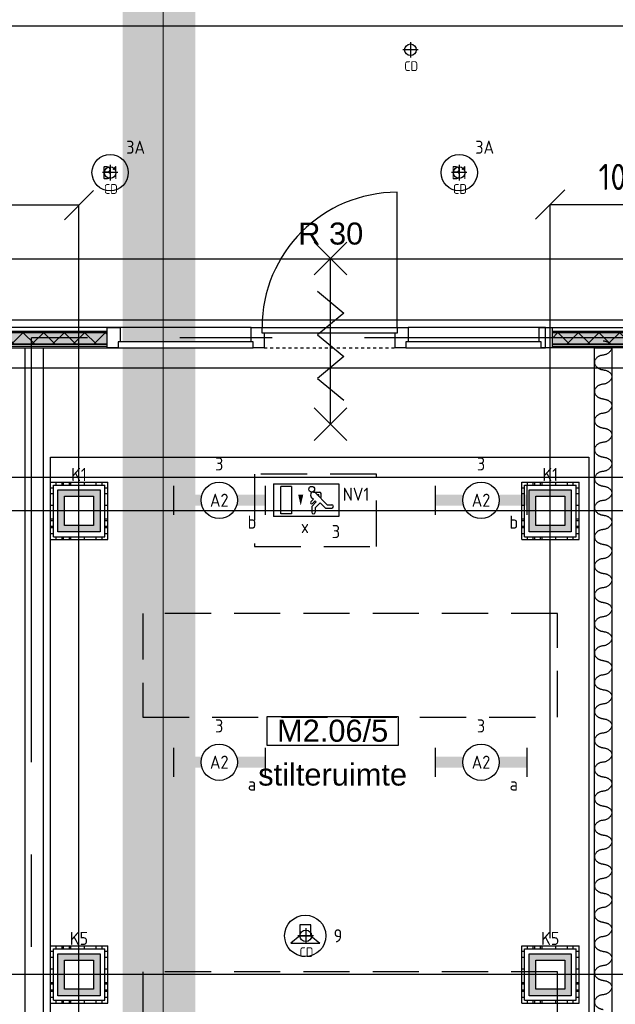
# Model space of a CAD drawing. Header units: millimetres. Extents: x -38032 to 104346, y -31182 to 78566.
# Tile 131 of 213: x 64623 to 68718, y 18698 to 25471. Entities that reach past the tile are written whole.
import ezdxf
from ezdxf.enums import TextEntityAlignment as Align

# ---------------------------------------------------------------- set-up
doc = ezdxf.new("R2010")
doc.units = ezdxf.units.MM
doc.header["$LTSCALE"] = 100
doc.set_wipeout_variables(frame=1)
doc.header["$PDMODE"] = 1
for name, pattern in [('HIDDEN2', [4.7625, 3.175, -1.5875]), ('PHANTOM', [63.5, 31.75, -6.35, 6.35, -6.35, 6.35, -6.35]), ('STYLE_01', [0.41664, 0.20828, -0.20836]), ('STYLE_11', [5, 3.888855, -0.416718, 0.277786, -0.416641])]:
    doc.linetypes.add(name, pattern=pattern)
for name, color, linetype in [('AB$1A---_ATTRIB035', 8, 'Continuous'), ('AL$1A---_ALGEMEEN', 8, 'Continuous'), ('AL------_MAATV', 200, 'Continuous'), ('AL------_MAATVOERING', 2, 'Continuous'), ('AL------_SPARING', 2, 'Continuous'), ('AM$1A---_ARCERING', 8, 'Continuous'), ('AT$1A---_TEKST100', 8, 'Continuous'), ('BOUWKUNDIG', 8, 'Continuous'), ('EB6421--_ATTRIB', 2, 'Continuous'), ('EL6222--', 3, 'Continuous'), ('EL6311--', 3, 'Continuous'), ('el6311--nv', 7, 'Continuous'), ('EL6350--', 3, 'Continuous'), ('EL6421--', 3, 'Continuous'), ('kaderscheiding', 9, 'Continuous'), ('Kastenscheiding', 4, 'PHANTOM'), ('LICHT_TEXT018', 1, 'Continuous'), ('Tekening scheiding', 8, 'Continuous'), ('versterkte strook', 7, 'Continuous'), ('Vloerdoos', 3, 'Continuous'), ('Vloerdoos (OUD)', 3, 'Continuous')]:
    doc.layers.add(name, color=color, linetype=linetype)
doc.layers.add('stramien', color=1, linetype='Continuous', lineweight=9)
doc.layers.get('Vloerdoos').off()
doc.styles.add('Arial', font='ARIAL.TTF')
doc.styles.add('BURO-018', font='iso.shx', dxfattribs={"height": 90})
doc.styles.get("Standard").update_dxf_attribs({"font": 'iso.shx'})
doc.dimstyles.new('STABICAD', dxfattribs={"dimscale": 100, "dimtxt": 1.8, "dimasz": 2, "dimexe": 0, "dimexo": 2.5, "dimgap": 1.5, "dimtad": 0, "dimdec": 0, "dimrnd": 10, "dimzin": 0, "dimdsep": 46, "dimtxsty": 'Standard', "dimblk1": 'OBLIQUE', "dimblk2": 'OBLIQUE', "dimsah": 1, "dimcen": -3, "dimadec": 0, "dimazin": 0, "dimtfac": 1, "dimtdec": 0, "dimtofl": 0, "dimtmove": 2, "dimatfit": 3, "dimfxl": 0, "dimtvp": 1.055556, "dimtolj": 1, "dimtzin": 0, "dimarcsym": 0})
pattern_1 = [(135, (0, 0), (70.7107, 70.7107), []), (45, (299.34, -299.34), (70.7107, -70.7107), [])]

# ---------------------------------------------------------------- blocks, each defined once
blk = doc.blocks.new('1115C2J')
at = {"color": 0, "linetype": 'Continuous'}
for p, q in [((-4.5, 5.5), (4.5, 5.5)), ((-4.5, 1), (-4.5, 5.5)), ((4.5, 1), (4.5, 5.5)), ((-2.68, 4.35), (-3.52, 4.35)), ((-1.94, 3.61), (-2.68, 4.35)), ((-1.24, 4.31), (-1.94, 3.61)), ((-1.37, 3.5), (-0.76, 4.11)), ((-1.24, 4.31), (-1.24, 4.91)), ((-0.76, 4.11), (-0.76, 4.91)), ((2, 5.15), (3.5, 5.15)), ((2, 1.35), (2, 5.15)), ((3.5, 5.15), (3.5, 1.35)), ((-2.88, 3.87), (-3.52, 3.87)), ((-1.27, 2.26), (-2.88, 3.87)), ((-1.94, 2.93), (-2.04, 2.83)), ((-2.04, 2.83), (-2.04, 2.34)), ((-1.23, 3.35), (-1.37, 3.5)), ((-0.87, 3.71), (-1.23, 3.35)), ((-0.65, 3.49), (-1.01, 3.13)), ((-0.71, 2.83), (-1.01, 3.13)), ((-0.99, 2.14), (-1.84, 2.14)), ((-1.71, 2.7), (-1.72, 2.7)), ((-1.72, 2.7), (-1.72, 2.46)), ((-1.47, 2.46), (-1.72, 2.46)), ((4.5, 1), (-4.5, 1)), ((2, 1.35), (3.5, 1.35))]:
    blk.add_line(p, q, dxfattribs=at)
blk.add_lwpolyline([(0.75, 4, 0, 0.7, 0), (0.75, 2.5, 0.7, 0.7, 0)], format="xyseb", dxfattribs=at)
blk.add_circle((-0.76, 1.75), 0.4, dxfattribs=at)
for centre, radius, start, end in [((-3.52, 4.11), 0.24, 90, 270), ((-1, 4.91), 0.24, 0, 180), ((-0.99, 2.54), 0.4, 225, 45), ((-0.76, 3.6), 0.16, 315, 135), ((-1.84, 2.34), 0.2, 180, 270)]:
    blk.add_arc(centre, radius, start, end, dxfattribs=at)
at = {"color": 0, "linetype": 'Continuous', "style": 'BURO-018'}
for tag, p in [('E_GKAST', (0, 15.17)), ('E_GROEP', (0, 12.17)), ('E_SGROEP', (4.5, 12.17)), ('E_ARMCODE', (0, 8))]:
    blk.add_attdef(tag, text='', height=1.8, dxfattribs=at).set_placement(p, align=Align.MIDDLE)
at = {"layer": 'EL6350--', "color": 1, "style": 'BURO-018'}
blk.add_text('x', height=1.8, dxfattribs=at).set_placement((-0.38, 6.53))
blk = doc.blocks.new('_Oblique')
at = {"color": 0, "linetype": 'ByBlock', "lineweight": -2}
blk.add_line((-0.5, -0.5), (0.5, 0.5), dxfattribs=at)
blk = doc.blocks.new('*D136')
at = {"layer": 'AL------_MAATVOERING', "color": 0, "lineweight": -2}
for p, q in [((72440, 23075), (63785.6, 23075)), ((63785.6, 22092.3), (63785.6, 23075)), ((72440, 22092.3), (63785.6, 22092.3))]:
    blk.add_line(p, q, dxfattribs=at)
at = {"layer": 'Defpoints', "color": 0}
for p in [(63785.6, 23075), (72690, 23075), (72690, 22092.3)]:
    blk.add_point(p, dxfattribs=at)
at = {"layer": 'AL------_MAATVOERING', "color": 0, "lineweight": -2, "xscale": 200, "yscale": 200, "zscale": 200}
for p, rotation in [((63785.6, 23075), 90), ((63785.6, 22092.3), 270)]:
    blk.add_blockref('_Oblique', p, dxfattribs=dict(at, rotation=rotation))
at = {"layer": 'AL------_MAATVOERING', "color": 0, "insert": (63595.6, 22583.7), "char_height": 180, "attachment_point": 5, "rotation": 90}
blk.add_mtext('\\A1;980', dxfattribs=at)
blk = doc.blocks.new('*D137')
at = {"layer": 'AL------_MAATVOERING', "color": 0, "lineweight": -2}
for p, q in [((72440, 23075), (63161.6, 23075)), ((63161.6, 18903.4), (63161.6, 23075)), ((72440, 18903.4), (63161.6, 18903.4))]:
    blk.add_line(p, q, dxfattribs=at)
at = {"layer": 'Defpoints', "color": 0}
for p in [(63161.6, 23075), (72690, 23075), (72690, 18903.4)]:
    blk.add_point(p, dxfattribs=at)
at = {"layer": 'AL------_MAATVOERING', "color": 0, "lineweight": -2, "xscale": 200, "yscale": 200, "zscale": 200}
for p, rotation in [((63161.6, 23075), 90), ((63161.6, 18903.4), 270)]:
    blk.add_blockref('_Oblique', p, dxfattribs=dict(at, rotation=rotation))
at = {"layer": 'AL------_MAATVOERING', "color": 0, "insert": (62971.6, 20989.2), "char_height": 180, "attachment_point": 5, "rotation": 90}
blk.add_mtext('\\A1;4170', dxfattribs=at)
blk = doc.blocks.new('*D141')
at = {"layer": 'AL------_MAATVOERING', "color": 0, "lineweight": -2}
for p, q in [((68270, 19153.4), (68270, 24199.6)), ((68270, 24199.6), (69357.6, 24199.6)), ((69357.6, 19153.4), (69357.6, 24199.6))]:
    blk.add_line(p, q, dxfattribs=at)
at = {"layer": 'Defpoints', "color": 0}
for p in [(69357.6, 24199.6), (68270, 18903.4), (69357.6, 18903.4)]:
    blk.add_point(p, dxfattribs=at)
at = {"layer": 'AL------_MAATVOERING', "color": 0, "lineweight": -2, "xscale": 200, "yscale": 200, "zscale": 200, "rotation": 180}
blk.add_blockref('_Oblique', (68270, 24199.6), dxfattribs=at)
at = {"layer": 'AL------_MAATVOERING', "color": 0, "lineweight": -2, "xscale": 200, "yscale": 200, "zscale": 200}
blk.add_blockref('_Oblique', (69357.6, 24199.6), dxfattribs=at)
at = {"layer": 'AL------_MAATVOERING', "color": 0, "insert": (68813.8, 24389.6), "char_height": 180, "attachment_point": 5}
blk.add_mtext('\\A1;1090', dxfattribs=at)
blk = doc.blocks.new('*D143')
at = {"layer": 'AL------_MAATVOERING', "color": 0, "lineweight": -2}
for p, q in [((61857.6, 19153.4), (61857.6, 24195)), ((65030, 24195), (61857.6, 24195)), ((65030, 16368.4), (65030, 24195))]:
    blk.add_line(p, q, dxfattribs=at)
at = {"layer": 'Defpoints', "color": 0}
for p in [(61857.6, 24195), (61857.6, 18903.4), (65030, 16118.4)]:
    blk.add_point(p, dxfattribs=at)
at = {"layer": 'AL------_MAATVOERING', "color": 0, "lineweight": -2, "xscale": 200, "yscale": 200, "zscale": 200, "rotation": 180}
blk.add_blockref('_Oblique', (61857.6, 24195), dxfattribs=at)
at = {"layer": 'AL------_MAATVOERING', "color": 0, "lineweight": -2, "xscale": 200, "yscale": 200, "zscale": 200}
blk.add_blockref('_Oblique', (65030, 24195), dxfattribs=at)
at = {"layer": 'AL------_MAATVOERING', "color": 0, "insert": (63443.8, 24385), "char_height": 180, "attachment_point": 5}
blk.add_mtext('\\A1;3170', dxfattribs=at)
blk = doc.blocks.new('VLOERDOOS')
at = {"layer": 'Vloerdoos (OUD)'}
for p, q in [((0, 395), (395, 395)), ((0, 395), (0, 0)), ((0, 355), (20, 355)), ((20, 375), (20, 20)), ((20, 375), (375, 375)), ((40, 375), (40, 395)), ((80, 375), (80, 395)), ((90, 375), (90, 395)), ((130, 375), (130, 395)), ((140, 375), (140, 395)), ((235, 375), (235, 395)), ((315, 375), (315, 395)), ((355, 375), (355, 395)), ((375, 375), (375, 20)), ((375, 355), (395, 355)), ((395, 395), (395, 0)), ((0, 315), (20, 315)), ((0, 305), (20, 305)), ((375, 315), (395, 315)), ((375, 305), (395, 305)), ((0, 265), (20, 265)), ((0, 255), (20, 255)), ((375, 265), (395, 265)), ((375, 255), (395, 255)), ((0, 160), (20, 160)), ((375, 160), (395, 160)), ((0, 80), (20, 80)), ((375, 80), (395, 80)), ((0, 40), (20, 40)), ((0, 0), (395, 0)), ((20, 20), (375, 20)), ((40, 0), (40, 20)), ((80, 0), (80, 20)), ((90, 0), (90, 20)), ((130, 0), (130, 20)), ((140, 0), (140, 20)), ((235, 0), (235, 20)), ((315, 0), (315, 20)), ((355, 0), (355, 20)), ((375, 40), (395, 40))]:
    blk.add_line(p, q, dxfattribs=at)
blk = doc.blocks.new('1115B3A')
at = {"color": 0, "linetype": 'Continuous'}
blk.add_circle((0, 0), 2.5, dxfattribs=at)
at = {"color": 0, "linetype": 'Continuous', "style": 'BURO-018'}
for tag, p in [('E_GKAST', (0, 8)), ('E_GROEP', (0, 5)), ('E_SGROEP', (4.5, 5)), ('E_ARMCODE', (0, 0)), ('E_SLET', (4.5, -1))]:
    blk.add_attdef(tag, text='', height=1.8, dxfattribs=at).set_placement(p, align=Align.MIDDLE)
blk = doc.blocks.new('1115B6630')
at = {"color": 0}
for p, q in [((-6.3, 2), (-6.3, -2)), ((6.3, 2), (6.3, -2))]:
    blk.add_line(p, q, dxfattribs=at)
at = {"color": 0, "linetype": 'Continuous'}
blk.add_circle((0, 0), 2.5, dxfattribs=at)
at = {"color": 0}
for points in [[(-2.5, 0.75), (-6.3, 0.75), (-2.5, -0.75), (-6.3, -0.75)], [(2.5, 0.75), (6.3, 0.75), (2.5, -0.75), (6.3, -0.75)]]:
    blk.add_solid(points, dxfattribs=at)
at = {"color": 0, "linetype": 'Continuous', "style": 'BURO-018'}
for tag, p in [('E_GKAST', (0, 8)), ('E_GROEP', (0, 5)), ('E_SGROEP', (4.5, 5)), ('E_ARMCODE', (0, 0)), ('E_SLET', (4.5, -3))]:
    blk.add_attdef(tag, text='', height=1.8, dxfattribs=at).set_placement(p, align=Align.MIDDLE)
blk = doc.blocks.new('E00414')
at = {"color": 0, "linetype": 'Continuous'}
for p, q in [((-2.9, -2.9), (-2.9, 2.9)), ((-2.9, 2.9), (2.9, 2.9)), ((2.9, 2.9), (2.9, -2.9)), ((-2, 2), (2, 2)), ((-2, -2), (-2, 2)), ((2, 2), (2, -2)), ((2, -2), (-2, -2)), ((2.9, -2.9), (-2.9, -2.9))]:
    blk.add_line(p, q, dxfattribs=at)
at = {"color": 0}
for points in [[(-2.9, 2.9), (2.9, 2.9), (-2, 2), (2, 2)], [(-2, -2), (-2.9, -2.9), (-2, 2), (-2.9, 2.9)], [(2, 2), (2.9, 2.9), (2, -2), (2.9, -2.9)], [(2, -2), (2.9, -2.9), (-2, -2), (-2.9, -2.9)]]:
    blk.add_solid(points, dxfattribs=at)
at = {"color": 0, "linetype": 'Continuous', "style": 'BURO-018'}
for tag, p in [('E_GKAST', (0, 8)), ('E_GROEP', (0, 5)), ('E_SGROEP', (4.5, 5))]:
    blk.add_attdef(tag, text='', height=1.8, dxfattribs=at).set_placement(p, align=Align.MIDDLE)
at = {"color": 0, "linetype": 'Continuous', "style": 'BURO-018', "flags": 1}
for tag, p in [('E_VERMCODE', (13, 5)), ('E_MATCODE', (0, 0))]:
    blk.add_attdef(tag, text='', height=1.8, dxfattribs=at).set_placement(p, align=Align.MIDDLE)
blk = doc.blocks.new('A$C607426BE')
at = {"layer": 'kaderscheiding', "const_width": 500}
blk.add_lwpolyline([(-33624.5, -16016.3), (-33624.5, 82805.5)], dxfattribs=at)
blk = doc.blocks.new('E00497')
at = {"color": 0}
for p, q in [((0, 0.75), (1, 2)), ((1, -2), (1, 2)), ((0, 0.75), (-1.5, 0.75)), ((0, -0.75), (0, 0.75)), ((-1.5, -0.75), (0, -0.75)), ((0, -0.75), (1, -2))]:
    blk.add_line(p, q, dxfattribs=at)
blk.add_line((-1.5, 0.75), (-1.5, -0.75))
blk.add_circle((0, 0), 2.84, dxfattribs=at)
at = {"color": 0, "linetype": 'Continuous', "style": 'BURO-018'}
blk.add_attdef('E_TEXT1', text='', height=1.8, dxfattribs=at).set_placement((0, 4.5), align=Align.MIDDLE)
at = {"color": 0, "linetype": 'Continuous', "style": 'BURO-018', "flags": 1}
blk.add_attdef('E_MATCODE', text='', height=1.8, dxfattribs=at).set_placement((0, 0), align=Align.MIDDLE)
blk = doc.blocks.new('Centraaldoos')
at = {"color": 1, "linetype": 'Continuous'}
for p, q in [((-2, 0), (2, 0)), ((0, -2), (0, 2))]:
    blk.add_line(p, q, dxfattribs=at)
at = {"color": 0, "linetype": 'Continuous'}
blk.add_circle((0, 0), 1.5, dxfattribs=at)
at = {"color": 0, "linetype": 'Continuous', "style": 'BURO-018'}
blk.add_attdef('AL_POSNR', text='', height=1.8, dxfattribs=at).set_placement((0, 3), align=Align.CENTER)
at = {"color": 0, "linetype": 'Continuous', "style": 'BURO-018', "flags": 1}
blk.add_attdef('AL_OMS', (0, 0), '', height=1.8, dxfattribs=at)
at = {"layer": 'AL------_MAATV', "style": 'BURO-018'}
blk.add_text('CD', height=2.531, rotation=180, dxfattribs=at).set_placement((1.61, 5.48))
blk = doc.blocks.new('tekst 12 pts')
at = {"layer": 'AL$1A---_ALGEMEEN', "color": 0, "style": 'Arial'}
blk.add_attdef('naam_ruimte', text='', height=151.5, dxfattribs=at).set_placement((0, -41.1), align=Align.TOP_CENTER)
at = {"layer": 'AL$1A---_ALGEMEEN', "color": 0, "flags": 1}
for tag, p in [('oppervlakte', (-264.6, -1003)), ('stramiennummer', (-264.6, -1275.7))]:
    blk.add_attdef(tag, p, '', height=151.5, dxfattribs=at)
blk = doc.blocks.new('ruimtenummer')
at = {"layer": 'AL$1A---_ALGEMEEN', "color": 0, "flags": 1}
for tag, p in [('peil', (-450, -397.1)), ('onderdeel', (-450, -669.8))]:
    blk.add_attdef(tag, p, '', height=151.5, dxfattribs=at)
at = {"color": 0}
blk.add_wipeout([(-450, 100), (450, 100), (450, -100), (-450, -100)], dxfattribs=at).dxf.layer = 'AL$1A---_ALGEMEEN'
at = {"layer": 'AL$1A---_ALGEMEEN', "color": 0}
blk.add_lwpolyline([(-450, 100), (450, 100), (450, -100), (-450, -100)], close=True, dxfattribs=at)
at = {"layer": 'AL$1A---_ALGEMEEN', "color": 0, "style": 'Arial'}
blk.add_attdef('ruimtenummer', text='', height=151.5, dxfattribs=at).set_placement((0, 78), align=Align.TOP_CENTER)
blk = doc.blocks.new('Group-27')
at = {"layer": 'AL$1A---_ALGEMEEN', "color": 0}
for p, q in [((-97.5, 382.003125), (127.5, 157.003125)), ((-97.5, 157.003125), (127.5, 382.003125))]:
    blk.add_line(p, q, dxfattribs=at)
at = {"layer": 'AL$1A---_ALGEMEEN', "color": 0, "flags": 1}
blk.add_attdef('B60_30', (-97.5, 157.003125), '', height=0.2, dxfattribs=at)
blk = doc.blocks.new('Group-28')
at = {"layer": 'AL$1A---_ALGEMEEN', "color": 0}
for p, q in [((-97.5, -757.809375), (127.5, -982.809375)), ((-97.5, -982.809375), (127.5, -757.809375))]:
    blk.add_line(p, q, dxfattribs=at)
at = {"layer": 'AL$1A---_ALGEMEEN', "color": 0, "flags": 1}
blk.add_attdef('B60_30', (-97.5, -982.809375), '', height=0.2, dxfattribs=at)
blk = doc.blocks.new('wrd 30 zelfsl')
at = {"layer": 'AL$1A---_ALGEMEEN', "color": 0}
blk.add_line((15, -870.3), (15, 269.5), dxfattribs=at)
blk.add_lwpolyline([(-75, 45.3), (105, -106.5), (-75, -256.1), (105, -405.7), (-75, -555.2), (105, -704.7)], dxfattribs=at)
for name in ['Group-27', 'Group-28']:
    blk.add_blockref(name, (0, 0), dxfattribs=at)
at = {"layer": 'AT$1A---_TEKST100', "style": 'Arial'}
blk.add_text('R 30', height=151.52, dxfattribs=at).set_placement((16, 516.7), align=Align.TOP_CENTER)
blk = doc.blocks.new('32x_hout-mk 856-p')
at = {"layer": 'AM$1A---_ARCERING', "linetype": 'Continuous', "lineweight": 0}
blk.add_hatch(color=256, dxfattribs=at).paths.add_polyline_path([(-6930, 114), (-6030, 114), (-6030, 104), (-6930, 104)])
at = {"layer": 'AL$1A---_ALGEMEEN', "color": 0}
for points in [[(-6930, 139), (-6030, 139), (-6030, 0), (-6930, 0)], [(-5040, 139), (-5940, 139), (-5940, 0), (-5040, 0)], [(-4050, 139), (-4950, 139), (-4950, 0), (-4050, 0)], [(-2070, 139), (-3960, 139), (-3960, 0), (-2070, 0)], [(-45, 139), (-990, 139), (-990, 0), (-45, 0)], [(-6930, 114), (-6030, 114), (-6030, 104), (-6930, 104)]]:
    blk.add_lwpolyline(points, close=True, dxfattribs=at)
at = {"color": 0}
for points in [[(-5040, 139), (-4950, 139), (-4950, 0), (-5040, 0)], [(-4050, 139), (-3960, 139), (-3960, 0), (-4050, 0)], [(-2070, 139), (-1980, 139), (-1980, 0), (-2070, 0)], [(-1080, 139), (-990, 139), (-990, 0), (-1080, 0)], [(-90, 139), (-45, 139), (-45, 0), (-90, 0)], [(-6930, 23), (-6030, 23), (-6030, 8), (-6930, 8)]]:
    blk.add_wipeout(points, dxfattribs=at).dxf.layer = 'AL$1A---_ALGEMEEN'
at = {"layer": 'AM$1A---_ARCERING', "linetype": 'Continuous', "lineweight": 0}
for points in [[(-6930, 104), (-6030, 104), (-6030, 23), (-6930, 23)], [(-3960, 114), (-3060, 114), (-3060, 104), (-3960, 104)]]:
    blk.add_hatch(color=256, dxfattribs=at).paths.add_polyline_path(points)
at = {"layer": 'AM$1A---_ARCERING', "linetype": 'Continuous', "lineweight": 5}
h = blk.add_hatch(dxfattribs=at)
h.set_pattern_fill('ISOLATIE', color=256, style=0, pattern_type=2)
h.set_pattern_definition(pattern_1)
h.paths.add_polyline_path([(-6930, 104), (-6030, 104), (-6030, 23), (-6930, 23)])
at = {"layer": 'AL$1A---_ALGEMEEN', "color": 0, "linetype": 'STYLE_01'}
blk.add_line((-1980, 0), (-1080, 0), dxfattribs=at)
at = {"layer": 'AL$1A---_ALGEMEEN', "color": 0}
for points in [[(-5040, 139), (-4950, 139), (-4950, 0), (-5040, 0)], [(-4050, 139), (-3960, 139), (-3960, 0), (-4050, 0)], [(-2070, 139), (-1980, 139), (-1980, 0), (-2070, 0)], [(-1080, 139), (-990, 139), (-990, 0), (-1080, 0)], [(-90, 139), (-45, 139), (-45, 0), (-90, 0)], [(-6930, 104), (-6030, 104), (-6030, 23), (-6930, 23)], [(-3960, 114), (-3060, 114), (-3060, 104), (-3960, 104)], [(-6930, 23), (-6030, 23), (-6030, 8), (-6930, 8)]]:
    blk.add_lwpolyline(points, close=True, dxfattribs=at)
at = {"color": 0}
for points in [[(-6975, 139), (-6930, 139), (-6930, 0), (-6975, 0)], [(-6030, 139), (-5940, 139), (-5940, 0), (-6030, 0)], [(-1995, 139), (-1065, 139), (-1065, 99), (-1995, 99)], [(-4035, 40), (-4965, 40), (-4965, 0), (-4035, 0)], [(-3960, 23), (-3060, 23), (-3060, 8), (-3960, 8)], [(-75, 40), (-1005, 40), (-1005, 0), (-75, 0)]]:
    blk.add_wipeout(points, dxfattribs=at).dxf.layer = 'AL$1A---_ALGEMEEN'
at = {"layer": 'AM$1A---_ARCERING', "linetype": 'Continuous', "lineweight": 0}
blk.add_hatch(color=256, dxfattribs=at).paths.add_polyline_path([(-3960, 104), (-3060, 104), (-3060, 23), (-3960, 23)])
at = {"layer": 'AM$1A---_ARCERING', "linetype": 'Continuous', "lineweight": 5}
h = blk.add_hatch(dxfattribs=at)
h.set_pattern_fill('ISOLATIE', color=256, style=0, pattern_type=2)
h.set_pattern_definition(pattern_1)
h.paths.add_polyline_path([(-3960, 104), (-3060, 104), (-3060, 23), (-3960, 23)])
at = {"layer": 'AL$1A---_ALGEMEEN', "color": 0}
blk.add_line((-1065, 139), (-1065, 1069), dxfattribs=at)
for points in [[(-6975, 139), (-6930, 139), (-6930, 0), (-6975, 0)], [(-6030, 139), (-5940, 139), (-5940, 0), (-6030, 0)], [(-1995, 139), (-1065, 139), (-1065, 99), (-1995, 99)], [(-3960, 104), (-3060, 104), (-3060, 23), (-3960, 23)], [(-4035, 40), (-4965, 40), (-4965, 0), (-4035, 0)], [(-3960, 23), (-3060, 23), (-3060, 8), (-3960, 8)], [(-75, 40), (-1005, 40), (-1005, 0), (-75, 0)]]:
    blk.add_lwpolyline(points, close=True, dxfattribs=at)
blk.add_arc((-1065, 139), 930, 90, 180, dxfattribs=at)
blk.add_blockref('wrd 30 zelfsl', (-1538.4, 344.1), dxfattribs=at)
at = {"color": 0}
for points in [[(-3060, 139), (-2970, 139), (-2970, 0), (-3060, 0)], [(-5025, 40), (-5955, 40), (-5955, 0), (-5025, 0)]]:
    blk.add_wipeout(points, dxfattribs=at).dxf.layer = 'AL$1A---_ALGEMEEN'
at = {"layer": 'AL$1A---_ALGEMEEN', "color": 0}
for points in [[(-3060, 139), (-2970, 139), (-2970, 0), (-3060, 0)], [(-5025, 40), (-5955, 40), (-5955, 0), (-5025, 0)]]:
    blk.add_lwpolyline(points, close=True, dxfattribs=at)
at = {"color": 0}
blk.add_wipeout([(-2055, 40), (-2985, 40), (-2985, 0), (-2055, 0)], dxfattribs=at).dxf.layer = 'AL$1A---_ALGEMEEN'
at = {"layer": 'AL$1A---_ALGEMEEN', "color": 0}
blk.add_lwpolyline([(-2055, 40), (-2985, 40), (-2985, 0), (-2055, 0)], close=True, dxfattribs=at)
blk = doc.blocks.new('Group-114')
at = {"color": 0}
blk.add_wipeout([(-5882, 0), (-4952, 0), (-4952, -40), (-5882, -40)], dxfattribs=at).dxf.layer = 'AL$1A---_ALGEMEEN'
at = {"layer": 'AL$1A---_ALGEMEEN', "color": 0}
blk.add_line((-4952, 0), (-4952, 930), dxfattribs=at)
blk.add_lwpolyline([(-5882, 0), (-4952, 0), (-4952, -40), (-5882, -40)], close=True, dxfattribs=at)
blk.add_arc((-4952, 0), 930, 90, 180, dxfattribs=at)
blk = doc.blocks.new('32x_hout-mk 855-p')
at = {"layer": 'AM$1A---_ARCERING', "linetype": 'Continuous', "lineweight": 0}
for points in [[(-8341, -25), (-6947, -25), (-6947, -35), (-8341, -35)], [(-990, -20), (-90, -20), (-90, -35), (-990, -35)], [(-990, -35), (-90, -35), (-90, -116), (-990, -116)], [(-990, -116), (-90, -116), (-90, -131), (-990, -131)]]:
    blk.add_hatch(color=256, dxfattribs=at).paths.add_polyline_path(points)
at = {"layer": 'AM$1A---_ARCERING', "linetype": 'Continuous', "lineweight": 5}
h = blk.add_hatch(dxfattribs=at)
h.set_pattern_fill('ISOLATIE', color=256, style=0, pattern_type=2)
h.set_pattern_definition(pattern_1)
h.paths.add_polyline_path([(-990, -35), (-90, -35), (-90, -116), (-990, -116)])
at = {"layer": 'AL$1A---_ALGEMEEN', "color": 0, "linetype": 'STYLE_01'}
blk.add_line((-5867, -139), (-2070, -139), dxfattribs=at)
at = {"layer": 'AL$1A---_ALGEMEEN', "color": 0}
for points in [[(-8341, 0), (-6947, 0), (-6947, -139), (-8341, -139)], [(-4877, 0), (-3977, 0), (-3977, -139), (-4877, -139)], [(-1980, 0), (0, 0), (0, -139), (-1980, -139)], [(-8341, -25), (-6947, -25), (-6947, -35), (-8341, -35)], [(-990, -20), (-90, -20), (-90, -35), (-990, -35)], [(-990, -35), (-90, -35), (-90, -116), (-990, -116)], [(-990, -116), (-90, -116), (-90, -131), (-990, -131)]]:
    blk.add_lwpolyline(points, close=True, dxfattribs=at)
at = {"color": 0}
for points in [[(-4967, 0), (-4877, 0), (-4877, -139), (-4967, -139)], [(-3977, 0), (-3887, 0), (-3887, -139), (-3977, -139)], [(-2070, 0), (-1980, 0), (-1980, -139), (-2070, -139)], [(-1080, 0), (-990, 0), (-990, -139), (-1080, -139)], [(-90, 0), (0, 0), (0, -139), (-90, -139)], [(-8341, -116), (-6947, -116), (-6947, -131), (-8341, -131)]]:
    blk.add_wipeout(points, dxfattribs=at).dxf.layer = 'AL$1A---_ALGEMEEN'
at = {"layer": 'AM$1A---_ARCERING', "linetype": 'Continuous', "lineweight": 0}
for points in [[(-8341, -35), (-6947, -35), (-6947, -116), (-8341, -116)], [(-4877, -20), (-3977, -20), (-3977, -35), (-4877, -35)], [(-4877, -35), (-3977, -35), (-3977, -116), (-4877, -116)], [(-4877, -116), (-3977, -116), (-3977, -131), (-4877, -131)]]:
    blk.add_hatch(color=256, dxfattribs=at).paths.add_polyline_path(points)
at = {"layer": 'AM$1A---_ARCERING', "linetype": 'Continuous', "lineweight": 5}
h = blk.add_hatch(dxfattribs=at)
h.set_pattern_fill('ISOLATIE', color=256, style=0, pattern_type=2)
h.set_pattern_definition(pattern_1)
h.paths.add_polyline_path([(-8341, -35), (-6947, -35), (-6947, -116), (-8341, -116)])
h = blk.add_hatch(dxfattribs=at)
h.set_pattern_fill('ISOLATIE', color=256, style=0, pattern_type=2)
h.set_pattern_definition(pattern_1)
h.paths.add_polyline_path([(-4877, -35), (-3977, -35), (-3977, -116), (-4877, -116)])
at = {"layer": 'AL$1A---_ALGEMEEN', "color": 0}
for points in [[(-5957, 0), (-6947, 0), (-6947, -139), (-5957, -139)], [(-4967, 0), (-4877, 0), (-4877, -139), (-4967, -139)], [(-3977, 0), (-3887, 0), (-3887, -139), (-3977, -139)], [(-2070, 0), (-1980, 0), (-1980, -139), (-2070, -139)], [(-1080, 0), (-990, 0), (-990, -139), (-1080, -139)], [(-90, 0), (0, 0), (0, -139), (-90, -139)], [(-8341, -35), (-6947, -35), (-6947, -116), (-8341, -116)], [(-4877, -20), (-3977, -20), (-3977, -35), (-4877, -35)], [(-4877, -35), (-3977, -35), (-3977, -116), (-4877, -116)], [(-8341, -116), (-6947, -116), (-6947, -131), (-8341, -131)], [(-4877, -116), (-3977, -116), (-3977, -131), (-4877, -131)]]:
    blk.add_lwpolyline(points, close=True, dxfattribs=at)
at = {"color": 0}
for points in [[(-8386, 0), (-8341, 0), (-8341, -139), (-8386, -139)], [(-6947, 0), (-6857, 0), (-6857, -139), (-6947, -139)], [(-5957, 0), (-5867, 0), (-5867, -139), (-5957, -139)], [(-2975, 0), (-2045, 0), (-2045, -40), (-2975, -40)], [(-1995, -94), (-1065, -94), (-1065, -139), (-1995, -139)]]:
    blk.add_wipeout(points, dxfattribs=at).dxf.layer = 'AL$1A---_ALGEMEEN'
at = {"layer": 'AL$1A---_ALGEMEEN', "color": 0}
blk.add_line((-2045, -25), (-2045, 896.1), dxfattribs=at)
for points in [[(-8386, 0), (-8341, 0), (-8341, -139), (-8386, -139)], [(-6947, 0), (-6857, 0), (-6857, -139), (-6947, -139)], [(-5957, 0), (-5867, 0), (-5867, -139), (-5957, -139)], [(-2975, 0), (-2045, 0), (-2045, -40), (-2975, -40)], [(-1995, -94), (-1065, -94), (-1065, -139), (-1995, -139)]]:
    blk.add_lwpolyline(points, close=True, dxfattribs=at)
blk.add_arc((-2055, -25), 920.3, 89.37651, 180, dxfattribs=at)
blk.add_blockref('wrd 30 zelfsl', (-2996.2, 196.5), dxfattribs=at)
blk.add_blockref('Group-114', (0, 0), dxfattribs=at)
at = {"color": 0}
for points in [[(-6947, 0), (-6947, -139), (-6872, -139), (-6872, -94), (-6857, -94), (-6857, 0)], [(-3917.4, 0), (-2987.4, 0), (-2987.4, -40), (-3917.4, -40)]]:
    blk.add_wipeout(points, dxfattribs=at).dxf.layer = 'AL$1A---_ALGEMEEN'
at = {"layer": 'AL$1A---_ALGEMEEN', "color": 0}
blk.add_line((-3917.4, -25), (-3917.4, 896.1), dxfattribs=at)
for points in [[(-6947, 0), (-6947, -139), (-6872, -139), (-6872, -94), (-6857, -94), (-6857, 0)], [(-3917.4, 0), (-2987.4, 0), (-2987.4, -40), (-3917.4, -40)]]:
    blk.add_lwpolyline(points, close=True, dxfattribs=at)
blk.add_arc((-3907.4, -25), 920.3, 0, 90.62349, dxfattribs=at)
blk.add_blockref('wrd 30 zelfsl', (-5304, 213.3), dxfattribs=at)
at = {"color": 0}
blk.add_wipeout([(-5942, -94), (-6872, -94), (-6872, -139), (-5942, -139)], dxfattribs=at).dxf.layer = 'AL$1A---_ALGEMEEN'
at = {"layer": 'AL$1A---_ALGEMEEN', "color": 0}
blk.add_lwpolyline([(-5942, -94), (-6872, -94), (-6872, -139), (-5942, -139)], close=True, dxfattribs=at)
blk = doc.blocks.new('200254 W 212 3 04-12-2007')
at = {"layer": 'AL$1A---_ALGEMEEN'}
for points in [[(20782, 442.4), (46056, 442.4), (46056, -1582.6), (20782, -1582.6)], [(28462, -1771.5), (28587, -1771.5), (28587, -10912.5), (28462, -10912.5)]]:
    blk.add_lwpolyline(points, close=True, dxfattribs=at)
at = {"layer": 'AL$1A---_ALGEMEEN', "linetype": 'Continuous', "lineweight": 30}
blk.add_lwpolyline([(32377, -1771.5), (32497, -1771.5), (32497, -10363.6), (32377, -10363.6)], close=True, dxfattribs=at)
at = {"layer": 'AL$1A---_ALGEMEEN'}
for points in [[(32436.1, -1723.5), (32436.8, -1724.2), (32440.1, -1724.6), (32475.1, -1729.2), (32504.8, -1773), (32464.8, -1820.9), (32403.1, -1825.8), (32367, -1873.9), (32403.6, -1919.4), (32436.1, -1923.5)], [(32436.1, -1923.5), (32436.8, -1924.2), (32440.1, -1924.6), (32475.1, -1929.2), (32504.8, -1973), (32464.8, -2020.9), (32403.1, -2025.8), (32367, -2073.9), (32403.6, -2119.4), (32436.1, -2123.5)], [(32436.1, -2123.5), (32436.8, -2124.2), (32440.1, -2124.6), (32475.1, -2129.2), (32504.8, -2173), (32464.8, -2220.9), (32403.1, -2225.8), (32367, -2273.9), (32403.6, -2319.4), (32436.1, -2323.5)], [(32436.1, -2323.5), (32436.8, -2324.2), (32440.1, -2324.6), (32475.1, -2329.2), (32504.8, -2373), (32464.8, -2420.9), (32403.1, -2425.8), (32367, -2473.9), (32403.6, -2519.4), (32436.1, -2523.5)], [(32436.1, -2523.5), (32436.8, -2524.2), (32440.1, -2524.6), (32475.1, -2529.2), (32504.8, -2573), (32464.8, -2620.9), (32403.1, -2625.8), (32367, -2673.9), (32403.6, -2719.4), (32436.1, -2723.5)], [(32436.1, -2723.5), (32436.8, -2724.2), (32440.1, -2724.6), (32475.1, -2729.2), (32504.8, -2773), (32464.8, -2820.9), (32403.1, -2825.8), (32367, -2873.9), (32403.6, -2919.4), (32436.1, -2923.5)], [(32436.1, -2923.5), (32436.8, -2924.2), (32440.1, -2924.6), (32475.1, -2929.2), (32504.8, -2973), (32464.8, -3020.9), (32403.1, -3025.8), (32367, -3073.9), (32403.6, -3119.4), (32436.1, -3123.5)], [(32436.1, -3123.5), (32436.8, -3124.2), (32440.1, -3124.6), (32475.1, -3129.2), (32504.8, -3173), (32464.8, -3220.9), (32403.1, -3225.8), (32367, -3273.9), (32403.6, -3319.4), (32436.1, -3323.5)], [(32436.1, -3323.5), (32436.8, -3324.2), (32440.1, -3324.6), (32475.1, -3329.2), (32504.8, -3373), (32464.8, -3420.9), (32403.1, -3425.8), (32367, -3473.9), (32403.6, -3519.4), (32436.1, -3523.5)], [(32436.1, -3523.5), (32436.8, -3524.2), (32440.1, -3524.6), (32475.1, -3529.2), (32504.8, -3573), (32464.8, -3620.9), (32403.1, -3625.8), (32367, -3673.9), (32403.6, -3719.4), (32436.1, -3723.5)], [(32436.1, -3723.5), (32436.8, -3724.2), (32440.1, -3724.6), (32475.1, -3729.2), (32504.8, -3773), (32464.8, -3820.9), (32403.1, -3825.8), (32367, -3873.9), (32403.6, -3919.4), (32436.1, -3923.5)], [(32436.1, -3923.5), (32436.8, -3924.2), (32440.1, -3924.6), (32475.1, -3929.2), (32504.8, -3973), (32464.8, -4020.9), (32403.1, -4025.8), (32367, -4073.9), (32403.6, -4119.4), (32436.1, -4123.5)], [(32436.1, -4123.5), (32436.8, -4124.2), (32440.1, -4124.6), (32475.1, -4129.2), (32504.8, -4173), (32464.8, -4220.9), (32403.1, -4225.8), (32367, -4273.9), (32403.6, -4319.4), (32436.1, -4323.5)], [(32436.1, -4323.5), (32436.8, -4324.2), (32440.1, -4324.6), (32475.1, -4329.2), (32504.8, -4373), (32464.8, -4420.9), (32403.1, -4425.8), (32367, -4473.9), (32403.6, -4519.4), (32436.1, -4523.5)], [(32436.1, -4523.5), (32436.8, -4524.2), (32440.1, -4524.6), (32475.1, -4529.2), (32504.8, -4573), (32464.8, -4620.9), (32403.1, -4625.8), (32367, -4673.9), (32403.6, -4719.4), (32436.1, -4723.5)], [(32436.1, -4723.5), (32436.8, -4724.2), (32440.1, -4724.6), (32475.1, -4729.2), (32504.8, -4773), (32464.8, -4820.9), (32403.1, -4825.8), (32367, -4873.9), (32403.6, -4919.4), (32436.1, -4923.5)], [(32436.1, -4923.5), (32436.8, -4924.2), (32440.1, -4924.6), (32475.1, -4929.2), (32504.8, -4973), (32464.8, -5020.9), (32403.1, -5025.8), (32367, -5073.9), (32403.6, -5119.4), (32436.1, -5123.5)], [(32436.1, -5123.5), (32436.8, -5124.2), (32440.1, -5124.6), (32475.1, -5129.2), (32504.8, -5173), (32464.8, -5220.9), (32403.1, -5225.8), (32367, -5273.9), (32403.6, -5319.4), (32436.1, -5323.5)], [(32436.1, -5323.5), (32436.8, -5324.2), (32440.1, -5324.6), (32475.1, -5329.2), (32504.8, -5373), (32464.8, -5420.9), (32403.1, -5425.8), (32367, -5473.9), (32403.6, -5519.4), (32436.1, -5523.5)], [(32436.1, -5523.5), (32436.8, -5524.2), (32440.1, -5524.6), (32475.1, -5529.2), (32504.8, -5573), (32464.8, -5620.9), (32403.1, -5625.8), (32367, -5673.9), (32403.6, -5719.4), (32436.1, -5723.5)], [(32436.1, -5723.5), (32436.8, -5724.2), (32440.1, -5724.6), (32475.1, -5729.2), (32504.8, -5773), (32464.8, -5820.9), (32403.1, -5825.8), (32367, -5873.9), (32403.6, -5919.4), (32436.1, -5923.5)], [(32436.1, -5923.5), (32436.8, -5924.2), (32440.1, -5924.6), (32475.1, -5929.2), (32504.8, -5973), (32464.8, -6020.9), (32403.1, -6025.8), (32367, -6073.9), (32403.6, -6119.4), (32436.1, -6123.5)], [(32436.1, -6123.5), (32436.8, -6124.2), (32440.1, -6124.6), (32475.1, -6129.2), (32504.8, -6173), (32464.8, -6220.9), (32403.1, -6225.8), (32367, -6273.9), (32403.6, -6319.4), (32436.1, -6323.5)]]:
    blk.add_open_spline(points, degree=2, knots=[0, 0, 0, 1, 1, 2, 3, 4, 5, 6, 7, 7, 7], dxfattribs=at)
ref = blk.add_blockref('ruimtenummer', (30576.6, -4408.6), dxfattribs=at)
ref.add_attrib('ruimtenummer', 'M2.06/5', dxfattribs={"layer": 'AB$1A---_ATTRIB035', "height": 151.52, "style": 'Arial'}).set_placement((30576.6, -4330.6), align=Align.TOP_CENTER)
ref = blk.add_blockref('tekst 12 pts', (30576.6, -4591.2), dxfattribs=at)
ref.add_attrib('naam_ruimte', 'stilteruimte', dxfattribs={"layer": 'AB$1A---_ATTRIB035', "height": 151.525, "style": 'Arial'}).set_placement((30576.6, -4632.3), align=Align.TOP_CENTER)
blk.add_lwpolyline([(28637, -2523.6), (32337, -2523.6), (32337, -10313.6), (28637, -10313.6)], close=True, dxfattribs=at)
blk.add_blockref('32x_hout-mk 856-p', (32086, -1771.5), dxfattribs=at)
at = {"layer": 'stramien', "linetype": 'STYLE_11', "ltscale": 50}
blk.add_line((29411, -38914.6), (29411, 22365.4), dxfattribs=at)
at = {"layer": 'AL$1A---_ALGEMEEN'}
blk.add_blockref('32x_hout-mk 855-p', (40427, -1632.5), dxfattribs=at)
at = {"layer": 'stramien', "linetype": 'STYLE_11', "ltscale": 50}
blk.add_line((-37699, -1912.6), (65520.6, -1912.6), dxfattribs=at)

msp = doc.modelspace()

# ---------------------------------------------------------------- block references
at = {"layer": 'Tekening scheiding'}
msp.add_blockref('A$C607426BE', (99205, -14915.5), dxfattribs=at)

# ---------------------------------------------------------------- next in the draw order: block references
at = {"layer": 'BOUWKUNDIG'}
msp.add_blockref('200254 W 212 3 04-12-2007', (36198, 24986.5), dxfattribs=at)

# ---------------------------------------------------------------- next in the draw order: linework, layer by layer
at = {"layer": 'Kastenscheiding'}
for p in [(82868.8, 23283), (64704.2, 14014.1)]:
    msp.add_line(p, (64704.2, 23283), dxfattribs=at)
at = {"layer": 'LICHT_TEXT018', "linetype": 'HIDDEN2'}
for points in [[(66237.5, 21847.2), (67075.4, 21847.2), (67075.4, 22344.9), (66237.5, 22344.9)], [(65469.9, 20673.4), (68319.9, 20673.4), (68319.9, 21386.4), (65469.9, 21386.4)], [(65469.9, 15788.4), (68319.9, 15788.4), (68319.9, 18921), (65469.9, 18921)]]:
    msp.add_lwpolyline(points, close=True, dxfattribs=at)
at = {"layer": 'versterkte strook'}
for p, q in [((8368.1, 23825), (81845.1, 23825)), ((8368.1, 22325), (81845.1, 22325))]:
    msp.add_line(p, q, dxfattribs=at)

# ---------------------------------------------------------------- next in the draw order: block references
at = {"layer": 'AL------_SPARING', "yscale": 26.66666666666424, "zscale": 26.66666666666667, "rotation": 180}
for p, xscale in [((67309.7, 25264.1), 26.66666666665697), ((65244.9, 24419), 26.66666666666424), ((67644.9, 24419), 26.66666666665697), ((66589.7, 19169.1), 26.66666666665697)]:
    msp.add_blockref('Centraaldoos', p, dxfattribs=dict(at, xscale=xscale))
at = {"layer": 'EL6222--'}
ref = msp.add_blockref('E00414', (65030.6, 22092.5), dxfattribs=dict(at, xscale=50, yscale=50, zscale=50))
ref.add_attrib('E_GROEP', 'K1', dxfattribs={"layer": '0', "color": 1, "linetype": 'Continuous', "height": 90, "style": 'BURO-018'}).set_placement((65030.6, 22342.5), align=Align.MIDDLE)
ref = msp.add_blockref('E00414', (68270.6, 22092.5), dxfattribs=dict(at, xscale=50, yscale=50, zscale=50))
ref.add_attrib('E_GROEP', 'K1', dxfattribs={"layer": '0', "color": 1, "linetype": 'Continuous', "height": 90, "style": 'BURO-018'}).set_placement((68270.6, 22342.5), align=Align.MIDDLE)
ref = msp.add_blockref('E00414', (65030.6, 18901.3), dxfattribs=dict(at, xscale=50, yscale=50, zscale=50))
ref.add_attrib('E_GROEP', 'K5', dxfattribs={"layer": '0', "color": 1, "linetype": 'Continuous', "height": 90, "style": 'BURO-018'}).set_placement((65030.6, 19151.3), align=Align.MIDDLE)
ref = msp.add_blockref('E00414', (68270.6, 18901.3), dxfattribs=dict(at, xscale=50, yscale=50, zscale=50))
ref.add_attrib('E_GROEP', 'K5', dxfattribs={"layer": '0', "color": 1, "linetype": 'Continuous', "height": 90, "style": 'BURO-018'}).set_placement((68270.6, 19151.3), align=Align.MIDDLE)
at = {"layer": 'EL6311--'}
ref = msp.add_blockref('1115B3A', (65244.9, 24419), dxfattribs=dict(at, xscale=50, yscale=50, zscale=50))
ref.add_attrib('E_ARMCODE', 'B1', dxfattribs={"layer": '0', "color": 1, "linetype": 'Continuous', "height": 90, "style": 'BURO-018'}).set_placement((65244.9, 24419), align=Align.MIDDLE)
ref.add_attrib('E_GROEP', '3A', dxfattribs={"layer": '0', "color": 1, "linetype": 'Continuous', "height": 90, "style": 'BURO-018'}).set_placement((65419.9, 24594), align=Align.MIDDLE)
ref = msp.add_blockref('1115B3A', (67644.9, 24419), dxfattribs=dict(at, xscale=50, yscale=50, zscale=50))
ref.add_attrib('E_ARMCODE', 'B1', dxfattribs={"layer": '0', "color": 1, "linetype": 'Continuous', "height": 90, "style": 'BURO-018'}).set_placement((67644.9, 24419), align=Align.MIDDLE)
ref.add_attrib('E_GROEP', '3A', dxfattribs={"layer": '0', "color": 1, "linetype": 'Continuous', "height": 90, "style": 'BURO-018'}).set_placement((67819.9, 24594), align=Align.MIDDLE)
ref = msp.add_blockref('1115B6630', (65994.9, 22165.2), dxfattribs=dict(at, xscale=50, yscale=50, zscale=50))
ref.add_attrib('E_ARMCODE', 'A2', dxfattribs={"layer": '0', "color": 1, "linetype": 'Continuous', "height": 90, "style": 'BURO-018'}).set_placement((65994.9, 22165.2), align=Align.MIDDLE)
ref.add_attrib('E_SLET', 'b', dxfattribs={"layer": '0', "color": 1, "linetype": 'Continuous', "height": 90, "style": 'BURO-018'}).set_placement((66219.9, 22015.2), align=Align.MIDDLE)
ref.add_attrib('E_GROEP', '3', dxfattribs={"layer": '0', "color": 1, "linetype": 'Continuous', "height": 90, "style": 'BURO-018'}).set_placement((65994.9, 22415.2), align=Align.MIDDLE)
ref = msp.add_blockref('1115B6630', (67794.9, 22165.2), dxfattribs=dict(at, xscale=50, yscale=50, zscale=50))
ref.add_attrib('E_ARMCODE', 'A2', dxfattribs={"layer": '0', "color": 1, "linetype": 'Continuous', "height": 90, "style": 'BURO-018'}).set_placement((67794.9, 22165.2), align=Align.MIDDLE)
ref.add_attrib('E_SLET', 'b', dxfattribs={"layer": '0', "color": 1, "linetype": 'Continuous', "height": 90, "style": 'BURO-018'}).set_placement((68019.9, 22015.2), align=Align.MIDDLE)
ref.add_attrib('E_GROEP', '3', dxfattribs={"layer": '0', "color": 1, "linetype": 'Continuous', "height": 90, "style": 'BURO-018'}).set_placement((67794.9, 22415.2), align=Align.MIDDLE)
ref = msp.add_blockref('1115B6630', (65994.9, 20363.3), dxfattribs=dict(at, xscale=50, yscale=50, zscale=50))
ref.add_attrib('E_ARMCODE', 'A2', dxfattribs={"layer": '0', "color": 1, "linetype": 'Continuous', "height": 90, "style": 'BURO-018'}).set_placement((65994.9, 20363.3), align=Align.MIDDLE)
ref.add_attrib('E_SLET', 'a', dxfattribs={"layer": '0', "color": 1, "linetype": 'Continuous', "height": 90, "style": 'BURO-018'}).set_placement((66219.9, 20213.3), align=Align.MIDDLE)
ref.add_attrib('E_GROEP', '3', dxfattribs={"layer": '0', "color": 1, "linetype": 'Continuous', "height": 90, "style": 'BURO-018'}).set_placement((65994.9, 20613.3), align=Align.MIDDLE)
ref = msp.add_blockref('1115B6630', (67794.9, 20363.3), dxfattribs=dict(at, xscale=50, yscale=50, zscale=50))
ref.add_attrib('E_ARMCODE', 'A2', dxfattribs={"layer": '0', "color": 1, "linetype": 'Continuous', "height": 90, "style": 'BURO-018'}).set_placement((67794.9, 20363.3), align=Align.MIDDLE)
ref.add_attrib('E_SLET', 'a', dxfattribs={"layer": '0', "color": 1, "linetype": 'Continuous', "height": 90, "style": 'BURO-018'}).set_placement((68019.9, 20213.3), align=Align.MIDDLE)
ref.add_attrib('E_GROEP', '3', dxfattribs={"layer": '0', "color": 1, "linetype": 'Continuous', "height": 90, "style": 'BURO-018'}).set_placement((67794.9, 20613.3), align=Align.MIDDLE)
at = {"layer": 'el6311--nv'}
ref = msp.add_blockref('1115C2J', (66592.6, 22328.4), dxfattribs=dict(at, xscale=50, yscale=50, zscale=50, rotation=180))
ref.add_attrib('E_ARMCODE', 'NV1', dxfattribs={"layer": '0', "color": 1, "linetype": 'Continuous', "height": 90, "style": 'BURO-018'}).set_placement((66935.5, 22206.9), align=Align.MIDDLE)
ref.add_attrib('E_GROEP', '3', dxfattribs={"layer": '0', "color": 1, "linetype": 'Continuous', "height": 90, "style": 'BURO-018'}).set_placement((66797.6, 21950), align=Align.MIDDLE)
at = {"layer": 'EL6421--'}
ref = msp.add_blockref('E00497', (66586.4, 19169.1), dxfattribs=dict(at, xscale=50, yscale=50, zscale=50, rotation=270))
ref.add_attrib('E_TEXT1', '9', dxfattribs={"layer": 'EB6421--_ATTRIB', "color": 1, "linetype": 'Continuous', "height": 90, "style": 'BURO-018'}).set_placement((66811.4, 19169.1), align=Align.MIDDLE)
at = {"layer": 'Vloerdoos', "rotation": 90}
for p in [(65229.3, 21894.5), (68469.3, 21894.5), (65229.3, 18705.5), (68469.3, 18705.5)]:
    msp.add_blockref('VLOERDOOS', p, dxfattribs=at)

# ---------------------------------------------------------------- next in the draw order: dimensions: what is measured, and where the dimension line sits
at = {"layer": 'AL------_MAATVOERING'}
for base, p1, p2, picture, middle in [((61857.6, 24195), (65030, 16118.4), (61857.6, 18903.4), '*D143', (63443.8, 24385)), ((69357.6, 24199.6), (68270, 18903.4), (69357.6, 18903.4), '*D141', (68813.8, 24389.6))]:
    dim = msp.add_linear_dim(base=base, p1=p1, p2=p2, dimstyle='STABICAD', dxfattribs=at)
    dim.commit()
    dim.dimension.update_dxf_attribs({"geometry": picture, "text_midpoint": middle})
for base, p1, picture, middle in [((63161.6, 23075), (72690, 18903.4), '*D137', (62971.6, 20989.2)), ((63785.6, 23075), (72690, 22092.3), '*D136', (63595.6, 22583.7))]:
    dim = msp.add_linear_dim(base=base, p1=p1, p2=(72690, 23075), angle=90, dimstyle='STABICAD', dxfattribs=at)
    dim.commit()
    dim.dimension.update_dxf_attribs({"geometry": picture, "text_midpoint": middle})

doc.saveas('drawing.dxf')
